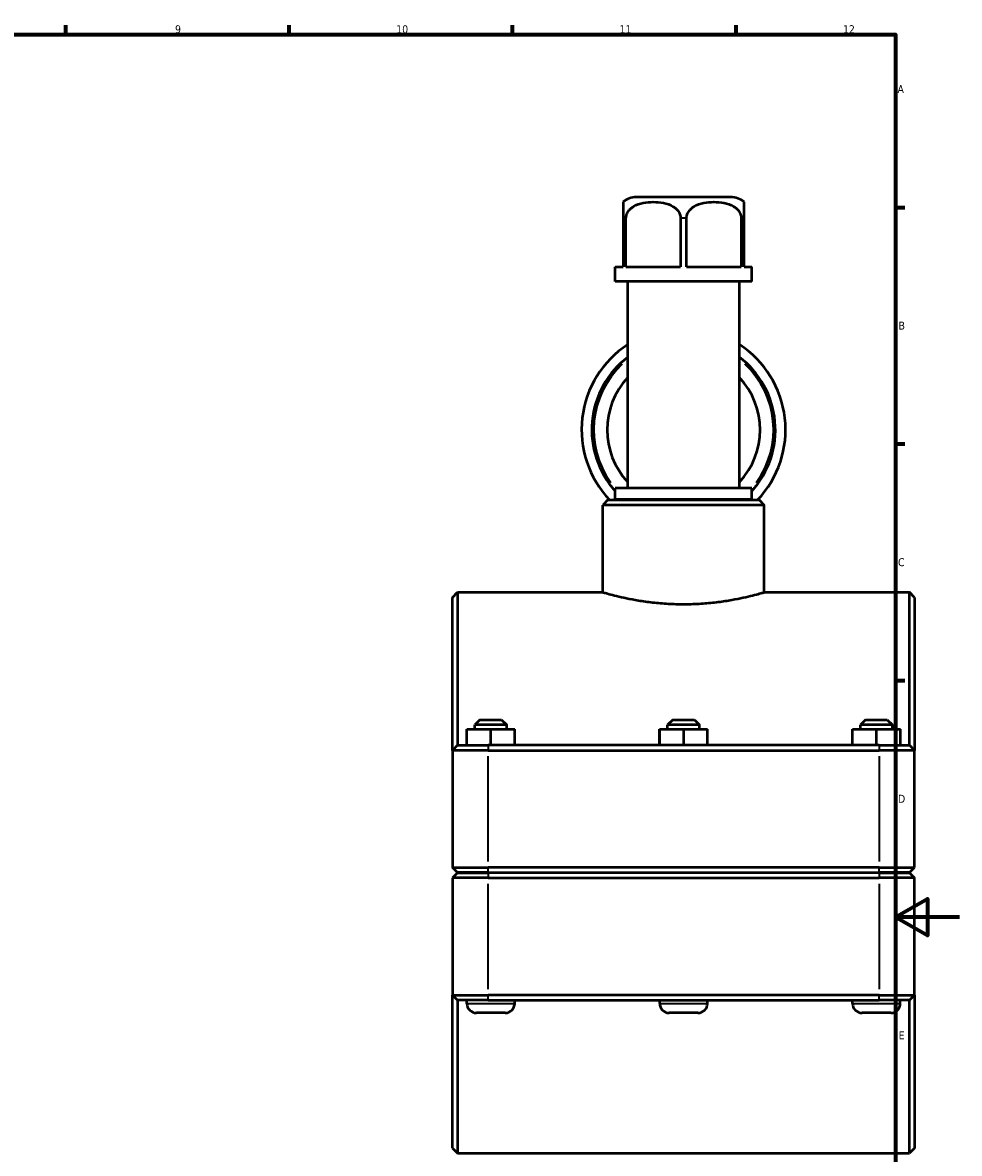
# Model space of a CAD drawing. Header units: millimetres. Extents: x 0 to 904, y -40 to 1304.
# Tile 5 of 6: x 547 to 841, y 223 to 578. Entities that reach past the tile are written whole.
import ezdxf

# ---------------------------------------------------------------- set-up
doc = ezdxf.new("R2010")
doc.units = ezdxf.units.MM
for name, color, linetype, lineweight in [('Border (ISO)', 7, 'Continuous', 70), ('Visible (ISO)', 7, 'Continuous', 50), ('Visible Narrow (ISO)', 7, 'Continuous', 35)]:
    doc.layers.add(name, color=color, linetype=linetype, lineweight=lineweight)
doc.styles.add('Note Text (ISO)', font='tahoma.ttf')

# ---------------------------------------------------------------- blocks, each defined once
blk = doc.blocks.new('Borders Default Border')
at = {"layer": 'Border (ISO)'}
for p, q in [((560.67, 574), (560.67, 576.9)), ((630.75, 574), (630.75, 576.9)), ((700.83, 574), (700.83, 576.9)), ((770.92, 574), (770.92, 576.9)), ((821, 519.75), (823.9, 519.75)), ((821, 445.5), (823.9, 445.5)), ((821, 371.25), (823.9, 371.25))]:
    blk.add_line(p, q, dxfattribs=at)
at = {"layer": 'Border (ISO)', "flags": 128}
for points in [[(20, 20), (20, 574), (821, 574), (821, 20), (20, 20)], [(841, 297), (821, 297), (831, 302.77), (831, 291.23), (821, 297)]]:
    blk.add_lwpolyline(points, dxfattribs=at)
at = {"layer": 'Border (ISO)', "color": 232, "true_color": 0xca0064, "char_height": 2.5, "attachment_point": 7, "style": 'Note Text (ISO)'}
for s, insert in [('9', (594.88, 574.35)), ('10', (664.29, 574.35)), ('11', (734.37, 574.4)), ('12', (804.46, 574.4)), ('A', (821.59, 555.62)), ('B', (821.89, 481.37)), ('C', (821.73, 407.08)), ('D', (821.73, 332.88)), ('E', (821.94, 258.63))]:
    blk.add_mtext(s, dxfattribs=dict(at, insert=insert))

msp = doc.modelspace()

# ---------------------------------------------------------------- linework, layer by layer
at = {"layer": 'Visible (ISO)'}
for p, q in [((769.287, 522.927), (739.64, 522.927)), ((735.464, 516.327), (735.464, 501.127)), ((736.392, 501.127), (736.392, 516.327)), ((753.536, 516.327), (753.536, 501.127)), ((755.392, 501.127), (755.392, 516.327)), ((772.536, 516.327), (772.536, 501.127)), ((773.464, 501.127), (773.464, 516.327)), ((733.04, 501.127), (735.464, 501.127)), ((733.04, 496.527), (733.04, 501.127)), ((736.392, 501.127), (753.536, 501.127)), ((755.392, 501.127), (772.536, 501.127)), ((773.464, 501.127), (775.887, 501.127)), ((775.887, 496.527), (775.887, 501.127)), ((775.887, 496.527), (733.04, 496.527)), ((736.935, 431.661), (736.935, 496.527)), ((771.992, 431.661), (771.992, 496.527)), ((775.887, 431.661), (733.04, 431.661)), ((733.04, 428.027), (733.04, 431.661)), ((775.887, 428.027), (775.887, 431.661)), ((730.745, 427.927), (729.145, 426.327)), ((729.145, 398.927), (729.145, 426.327)), ((779.783, 426.327), (729.145, 426.327)), ((730.745, 427.927), (778.183, 427.927)), ((775.887, 428.027), (733.04, 428.027)), ((734.988, 427.927), (734.988, 428.027)), ((773.94, 427.927), (773.94, 428.027)), ((778.183, 427.927), (779.783, 426.327)), ((779.783, 398.927), (779.783, 426.327)), ((681.964, 397.327), (683.564, 398.927)), ((683.564, 398.927), (683.564, 350.927)), ((683.564, 398.927), (729.145, 398.927)), ((779.783, 398.927), (825.364, 398.927)), ((825.364, 350.927), (825.364, 398.927)), ((826.964, 397.327), (825.364, 398.927)), ((681.964, 349.327), (681.964, 397.327)), ((826.964, 397.327), (826.964, 349.327)), ((690.564, 358.927), (688.964, 357.327)), ((690.564, 358.927), (697.364, 358.927)), ((697.364, 358.927), (698.964, 357.327)), ((751.064, 358.927), (749.464, 357.327)), ((751.064, 358.927), (757.864, 358.927)), ((757.864, 358.927), (759.464, 357.327)), ((811.564, 358.927), (809.964, 357.327)), ((811.564, 358.927), (818.364, 358.927)), ((818.364, 358.927), (819.964, 357.327)), ((686.441, 355.927), (686.487, 355.927)), ((686.441, 350.927), (686.441, 355.927)), ((686.487, 355.927), (694.01, 355.927)), ((686.487, 350.927), (686.487, 355.927)), ((698.964, 357.327), (688.964, 357.327)), ((688.964, 355.927), (688.964, 357.327)), ((694.01, 355.927), (701.487, 355.927)), ((694.01, 350.927), (694.01, 355.927)), ((698.964, 355.927), (698.964, 357.327)), ((701.487, 350.927), (701.487, 355.927)), ((746.941, 355.927), (746.987, 355.927)), ((746.941, 350.927), (746.941, 355.927)), ((746.987, 355.927), (754.51, 355.927)), ((746.987, 350.927), (746.987, 355.927)), ((759.464, 357.327), (749.464, 357.327)), ((749.464, 355.927), (749.464, 357.327)), ((754.51, 355.927), (761.987, 355.927)), ((754.51, 350.927), (754.51, 355.927)), ((759.464, 355.927), (759.464, 357.327)), ((761.987, 350.927), (761.987, 355.927)), ((807.441, 355.927), (807.487, 355.927)), ((807.441, 350.927), (807.441, 355.927)), ((807.487, 355.927), (815.01, 355.927)), ((807.487, 350.927), (807.487, 355.927)), ((819.964, 357.327), (809.964, 357.327)), ((809.964, 355.927), (809.964, 357.327)), ((815.01, 355.927), (822.487, 355.927)), ((815.01, 350.927), (815.01, 355.927)), ((819.964, 355.927), (819.964, 357.327)), ((822.487, 350.927), (822.487, 355.927)), ((683.564, 350.927), (681.964, 349.327)), ((693.114, 349.327), (681.964, 349.327)), ((681.964, 349.327), (681.964, 312.577)), ((683.564, 350.927), (693.114, 350.927)), ((815.814, 350.927), (693.114, 350.927)), ((693.114, 349.327), (815.814, 349.327)), ((815.814, 350.927), (825.364, 350.927)), ((826.964, 349.327), (815.814, 349.327)), ((825.364, 350.927), (826.964, 349.327)), ((826.964, 312.577), (826.964, 349.327)), ((683.564, 310.977), (681.964, 312.577)), ((681.964, 312.577), (693.114, 312.577)), ((815.814, 312.577), (693.114, 312.577)), ((815.814, 312.577), (826.964, 312.577)), ((825.364, 310.977), (826.964, 312.577)), ((683.564, 310.877), (681.964, 309.277)), ((693.114, 309.277), (681.964, 309.277)), ((681.964, 309.277), (681.964, 272.527)), ((693.114, 310.977), (683.564, 310.977)), ((683.564, 310.877), (693.114, 310.877)), ((686.464, 310.877), (686.464, 310.977)), ((693.114, 310.977), (815.814, 310.977)), ((815.814, 310.877), (693.114, 310.877)), ((693.114, 309.277), (815.814, 309.277)), ((701.464, 310.877), (701.464, 310.977)), ((746.964, 310.877), (746.964, 310.977)), ((761.964, 310.877), (761.964, 310.977)), ((807.464, 310.877), (807.464, 310.977)), ((825.364, 310.977), (815.814, 310.977)), ((815.814, 310.877), (825.364, 310.877)), ((826.964, 309.277), (815.814, 309.277)), ((822.464, 310.877), (822.464, 310.977)), ((825.364, 310.877), (826.964, 309.277)), ((826.964, 272.527), (826.964, 309.277)), ((681.964, 224.527), (681.964, 272.527)), ((681.964, 272.527), (693.114, 272.527)), ((683.564, 270.927), (681.964, 272.527)), ((683.564, 270.927), (683.564, 222.927)), ((693.114, 270.927), (683.564, 270.927)), ((686.464, 269.927), (686.464, 270.927)), ((815.814, 272.527), (693.114, 272.527)), ((693.114, 270.927), (815.814, 270.927)), ((701.464, 269.927), (701.464, 270.927)), ((746.964, 269.927), (746.964, 270.927)), ((761.964, 269.927), (761.964, 270.927)), ((807.464, 269.927), (807.464, 270.927)), ((815.814, 272.527), (826.964, 272.527)), ((825.364, 270.927), (815.814, 270.927)), ((822.464, 269.927), (822.464, 270.927)), ((825.364, 270.927), (826.964, 272.527)), ((825.364, 222.927), (825.364, 270.927)), ((826.964, 272.527), (826.964, 224.527)), ((698.464, 266.927), (689.464, 266.927)), ((758.964, 266.927), (749.964, 266.927)), ((819.464, 266.927), (810.464, 266.927)), ((681.964, 224.527), (683.564, 222.927)), ((826.964, 224.527), (825.364, 222.927)), ((683.564, 222.927), (825.364, 222.927))]:
    msp.add_line(p, q, dxfattribs=at)
for centre, radius, start, end in [((739.64, 516.327), 6.6, 90, 129.25611), ((769.287, 516.327), 6.6, 50.74389, 90), ((754.464, 449.927), 32, 123.21365, 223.43254), ((754.464, 449.927), 32, 316.56746, 56.78635), ((754.464, 449.927), 28.8, 127.49015, 221.93744), ((754.464, 449.927), 28.8, 318.06256, 52.50985), ((754.464, 449.927), 24, 136.91574, 223.08426), ((754.464, 449.927), 24, 316.91574, 43.08426), ((689.464, 269.927), 3, 180, 270), ((698.464, 269.927), 3, 270, 0), ((749.964, 269.927), 3, 180, 270), ((758.964, 269.927), 3, 270, 0), ((810.464, 269.927), 3, 180, 270), ((819.464, 269.927), 3, 270, 0)]:
    msp.add_arc(centre, radius, start, end, dxfattribs=at)
for points, knots in [([(735.464, 521.438), (735.464, 521.438), (735.464, 521.09), (735.464, 519.866), (735.464, 519.672), (735.464, 519.23), (735.464, 518.981), (735.464, 518.389), (735.464, 517.93), (735.464, 517.151), (735.464, 516.706), (735.464, 516.327)], [2.3047608, 2.3047608, 2.3047608, 2.3047608, 2.9988525, 2.9988525, 3.1021729, 3.1021729, 3.2054933, 3.2054933, 3.3435551, 3.3435551, 3.4571412, 3.4571412, 3.4571412, 3.4571412]), ([(736.392, 516.327), (736.392, 516.706), (736.47, 517.151), (736.739, 517.93), (737.005, 518.389), (737.478, 518.981), (737.723, 519.23), (738.25, 519.672), (738.531, 519.866), (740.575, 521.09), (742.96, 521.438), (746.967, 521.438), (749.353, 521.09), (751.396, 519.866), (751.678, 519.672), (752.205, 519.23), (752.45, 518.981), (752.922, 518.389), (753.188, 517.93), (753.458, 517.151), (753.536, 516.706), (753.536, 516.327)], [1.1523804, 1.1523804, 1.1523804, 1.1523804, 1.2659665, 1.2659665, 1.4040284, 1.4040284, 1.5073488, 1.5073488, 1.6106692, 1.6106692, 2.3047608, 2.3047608, 2.9988525, 2.9988525, 3.1021729, 3.1021729, 3.2054933, 3.2054933, 3.3435551, 3.3435551, 3.4571412, 3.4571412, 3.4571412, 3.4571412]), ([(755.392, 516.327), (755.392, 516.706), (755.47, 517.151), (755.739, 517.93), (756.005, 518.389), (756.478, 518.981), (756.723, 519.23), (757.25, 519.672), (757.531, 519.866), (759.575, 521.09), (761.96, 521.438), (765.967, 521.438), (768.353, 521.09), (770.396, 519.866), (770.678, 519.672), (771.205, 519.23), (771.45, 518.981), (771.922, 518.389), (772.188, 517.93), (772.458, 517.151), (772.536, 516.706), (772.536, 516.327)], [1.1523804, 1.1523804, 1.1523804, 1.1523804, 1.2659665, 1.2659665, 1.4040284, 1.4040284, 1.5073488, 1.5073488, 1.6106692, 1.6106692, 2.3047608, 2.3047608, 2.9988525, 2.9988525, 3.1021729, 3.1021729, 3.2054933, 3.2054933, 3.3435551, 3.3435551, 3.4571412, 3.4571412, 3.4571412, 3.4571412]), ([(773.464, 516.327), (773.464, 516.706), (773.464, 517.151), (773.464, 517.93), (773.464, 518.389), (773.464, 518.981), (773.464, 519.23), (773.464, 519.672), (773.464, 519.866), (773.464, 521.09), (773.464, 521.438), (773.464, 521.438)], [1.1523804, 1.1523804, 1.1523804, 1.1523804, 1.2659665, 1.2659665, 1.4040284, 1.4040284, 1.5073488, 1.5073488, 1.6106692, 1.6106692, 2.3047608, 2.3047608, 2.3047608, 2.3047608]), ([(729.145, 398.927), (729.145, 398.927), (729.299, 398.883), (729.944, 398.7), (730.435, 398.563), (731.73, 398.217), (732.535, 398.008), (734.391, 397.559), (735.442, 397.319), (737.68, 396.854), (738.944, 396.613), (741.7, 396.157), (743.192, 395.943), (746.308, 395.586), (747.935, 395.443), (751.213, 395.253), (752.864, 395.206), (754.464, 395.206)], [11.5152557, 11.5152557, 11.5152557, 11.5152557, 11.9949979, 11.9949979, 12.4747402, 12.4747402, 12.9544825, 12.9544825, 13.4342248, 13.4342248, 13.9140871, 13.9140871, 14.3939495, 14.3939495, 14.8738118, 14.8738118, 15.3536742, 15.3536742, 15.3536742, 15.3536742]), ([(754.464, 395.206), (756.063, 395.206), (757.714, 395.253), (760.993, 395.443), (762.62, 395.586), (765.736, 395.943), (767.227, 396.157), (769.983, 396.613), (771.248, 396.854), (773.486, 397.319), (774.537, 397.559), (776.393, 398.008), (777.197, 398.217), (778.492, 398.563), (778.983, 398.7), (779.629, 398.883), (779.783, 398.927), (779.783, 398.927)], [0, 0, 0, 0, 0.4798624, 0.4798624, 0.9597247, 0.9597247, 1.4395871, 1.4395871, 1.9194494, 1.9194494, 2.3991917, 2.3991917, 2.878934, 2.878934, 3.3586763, 3.3586763, 3.8384186, 3.8384186, 3.8384186, 3.8384186])]:
    msp.add_open_spline(points, degree=3, knots=knots, dxfattribs=at)
at = {"layer": 'Visible Narrow (ISO)'}
for p, q in [((736.342, 516.327), (735.507, 516.327)), ((755.299, 516.327), (753.628, 516.327)), ((773.421, 516.327), (772.585, 516.327)), ((693.114, 350.847), (693.114, 349.407)), ((815.814, 350.847), (815.814, 349.407)), ((693.114, 314.415), (693.114, 347.49)), ((815.814, 347.49), (815.814, 314.415)), ((693.114, 311.057), (693.114, 312.497)), ((815.814, 311.057), (815.814, 312.497)), ((693.114, 310.797), (693.114, 309.357)), ((815.814, 310.797), (815.814, 309.357)), ((693.114, 274.365), (693.114, 307.44)), ((815.814, 307.44), (815.814, 274.365)), ((686.556, 269.927), (701.371, 269.927)), ((693.114, 271.007), (693.114, 272.447)), ((747.056, 269.927), (761.871, 269.927)), ((807.556, 269.927), (822.371, 269.927)), ((815.814, 271.007), (815.814, 272.447))]:
    msp.add_line(p, q, dxfattribs=at)
for start, end in [(133.09436, 215.86833), (324.13167, 46.90564)]:
    msp.add_arc((754.464, 449.927), 28.16, start, end, dxfattribs=at)

# ---------------------------------------------------------------- block references
msp.add_blockref('Borders Default Border', (0, 0))

doc.saveas('drawing.dxf')
